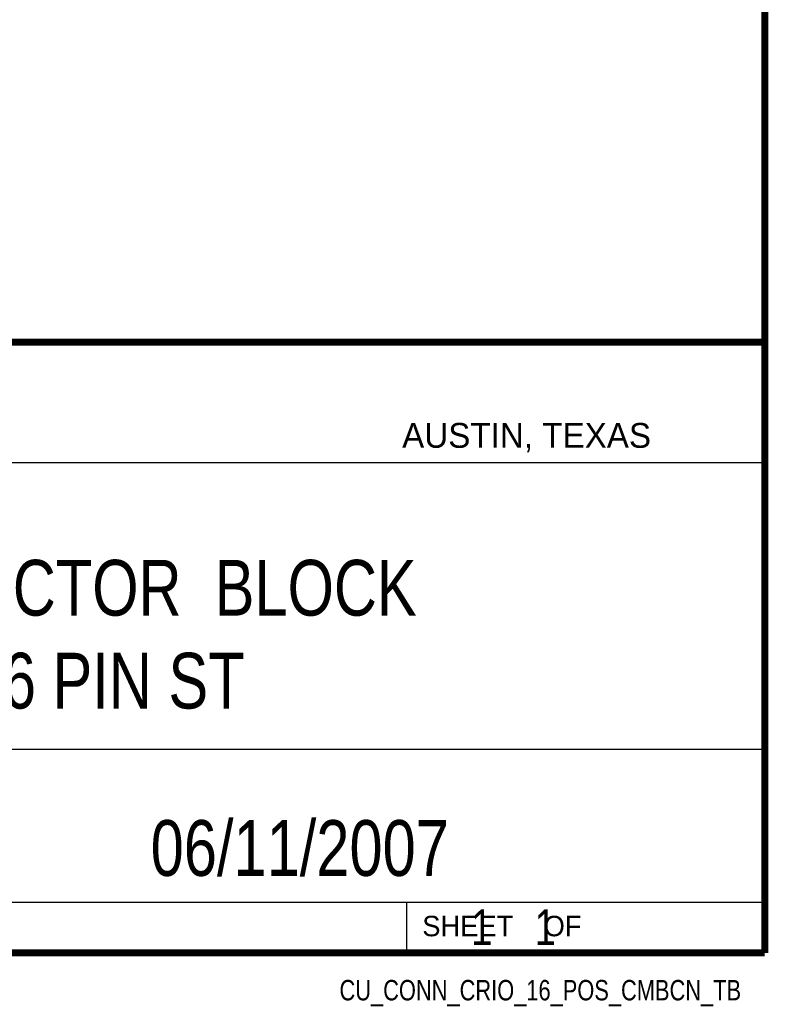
# Model space of a CAD drawing. Header units: inches. Extents: x 0.2 to 16.8, y 0.1 to 10.8.
# Tile 9 of 10: x 14.7 to 16.8, y 0.1 to 2.9. Entities that reach past the tile are written whole.
import ezdxf
from ezdxf.enums import TextEntityAlignment as Align

# ---------------------------------------------------------------- set-up
doc = ezdxf.new("R2010")
doc.units = ezdxf.units.IN
doc.header["$LTSCALE"] = 0.935
doc.header["$MEASUREMENT"] = 0
doc.layers.get('0').update_dxf_attribs({"linetype": 'CONTINUOUS'})
doc.styles.get("Standard").update_dxf_attribs({"font": 'txt', "width": 0.8})

msp = doc.modelspace()

# ---------------------------------------------------------------- linework, layer by layer
at = {"color": 2, "linetype": 'CONTINUOUS'}
for p, q in [((13.0652, 1.9695), (16.745, 1.9695)), ((16.745, 1.9695), (16.745, 0.2605)), ((13.0653, 1.6329), (16.75, 1.6329)), ((13.0652, 0.8295), (16.745, 0.8295)), ((13.0652, 0.4005), (16.745, 0.4005)), ((15.745, 0.4005), (15.745, 0.2605)), ((13.0652, 0.2605), (16.745, 0.2605)), ((15.7462, 0.2607), (16.7462, 0.2607)), ((15.7462, 0.2607), (15.7462, 0.2602)), ((15.7462, 0.2602), (16.7462, 0.2602)), ((16.7462, 0.2607), (16.7462, 0.2602))]:
    msp.add_line(p, q, dxfattribs=at)
at = {"color": 7, "linetype": 'CONTINUOUS', "const_width": 0.02}
for points in [[(16.75, 0.2586), (16.75, 10.7586)], [(11.4718, 1.9702), (16.75, 1.9707)], [(0.25, 0.2586), (16.75, 0.2586)]]:
    msp.add_lwpolyline(points, dxfattribs=at)

# ---------------------------------------------------------------- texts
at = {"color": 2, "linetype": 'CONTINUOUS'}
for s, height, p in [('AUSTIN, TEXAS', 0.069617, (15.7327, 1.6745)), ('SHEET    OF', 0.057262, (15.7892, 0.3052))]:
    msp.add_text(s, height=height, dxfattribs=at).set_placement(p)
at = {"color": 2, "linetype": 'CONTINUOUS', "width": 0.8}
msp.add_text('CU_CONN_CRIO_16_POS_CMBCN_TB', height=0.057262, dxfattribs=at).set_placement((16.6837, 0.1254), align=Align.RIGHT)
at = {"color": 7, "linetype": 'CONTINUOUS'}
for s, insert, char_height, width, attachment_point in [('CONNECTOR  BLOCK\\P16 PIN ST', (14.9051, 1.3603), 0.15625, 2, 2), ('06/11/2007 ', (15.4455, 0.6307), 0.15625, 1.375, 2), ('    1    1', (15.8075, 0.3805), 0.1, 0.8, 1)]:
    msp.add_mtext(s, dxfattribs=dict(at, insert=insert, char_height=char_height, width=width, attachment_point=attachment_point))

doc.saveas('drawing.dxf')
